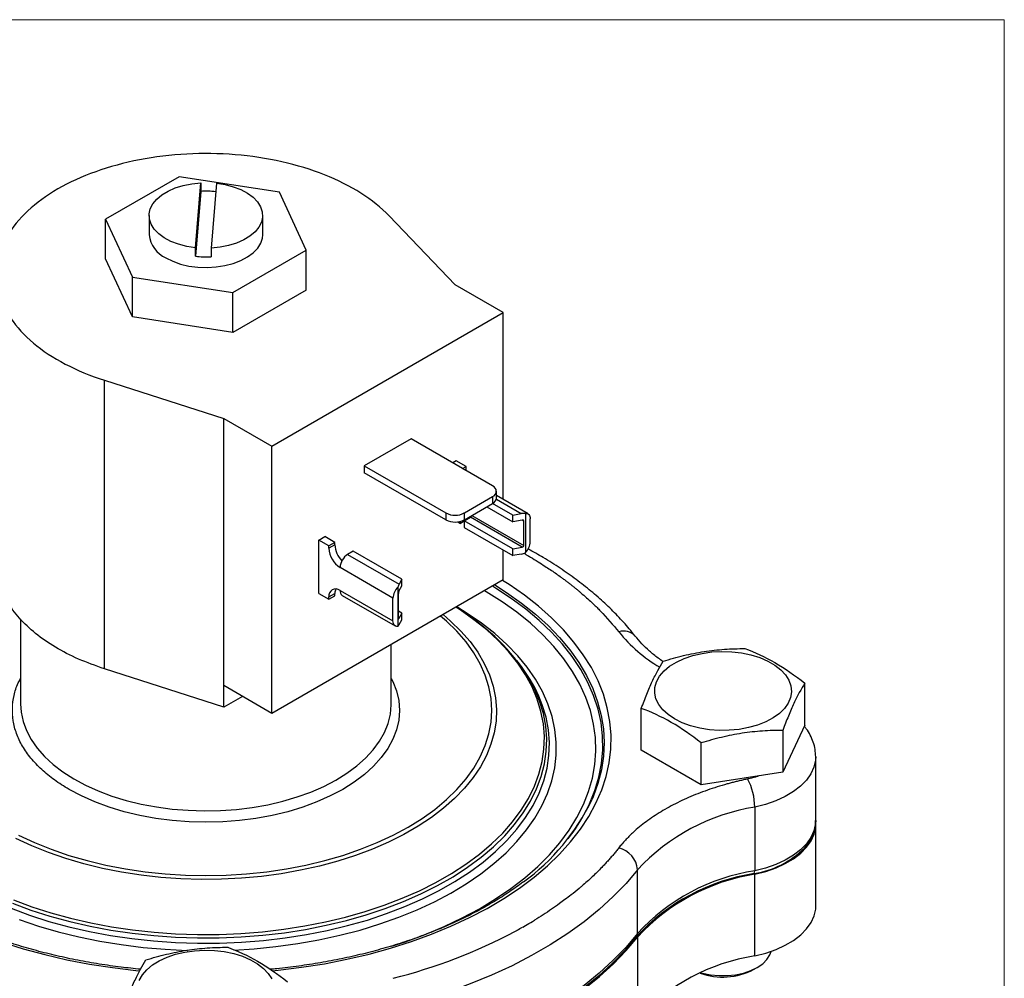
# Model space of a CAD drawing. Header units: inches. Extents: x 0 to 22, y 0 to 17.
# Tile 6 of 6: x 18.2 to 22, y 13.3 to 17. Entities that reach past the tile are written whole.
import ezdxf

# ---------------------------------------------------------------- set-up
doc = ezdxf.new("R2010")
doc.units = ezdxf.units.IN
doc.header["$LTSCALE"] = 2
doc.header["$MEASUREMENT"] = 0
doc.linetypes.add('SLD-Solid', pattern=[0])
doc.layers.add('SLD-DEFPOINTS', color=7, linetype='Continuous')

# ---------------------------------------------------------------- blocks, each defined once
blk = doc.blocks.new('Block2')
at = {"color": 7, "linetype": 'SLD-Solid', "lineweight": 18}
for p, q in [((22.0002, 17.0002), (0.0002, 17.0002)), ((22.0002, 0.0002), (22.0002, 17.0002))]:
    blk.add_line(p, q, dxfattribs=at)

msp = doc.modelspace()

# ---------------------------------------------------------------- linework, layer by layer
for p, q in [((18.8468, 16.4002), (18.5661, 16.2382)), ((19.2302, 16.3409), (18.8468, 16.4002)), ((18.9095, 16.1293), (18.9296, 16.3771)), ((18.9296, 16.3771), (18.9296, 16.3445)), ((18.9896, 16.3755), (18.9694, 16.1276)), ((18.9296, 16.3445), (18.9095, 16.0966)), ((19.3329, 16.1196), (19.2302, 16.3409)), ((18.5661, 16.2382), (18.6688, 16.0169)), ((18.5661, 16.0863), (18.5661, 16.2382)), ((18.7325, 16.2524), (18.7325, 16.1789)), ((19.1665, 16.1789), (19.1665, 16.2524)), ((19.902, 15.9874), (19.6494, 16.2508)), ((18.9095, 16.0966), (18.9095, 16.1293)), ((18.9694, 16.1276), (18.9694, 16.095)), ((19.0522, 15.9576), (19.3329, 16.1196)), ((19.3329, 15.9677), (19.3329, 16.1196)), ((18.6688, 15.865), (18.5661, 16.0863)), ((18.6688, 16.0169), (19.0522, 15.9576)), ((18.6688, 15.865), (18.6688, 16.0169)), ((19.3329, 15.9677), (19.0522, 15.8057)), ((19.0522, 15.8057), (19.0522, 15.9576)), ((20.0858, 15.8813), (19.902, 15.9874)), ((19.2019, 15.371), (20.0858, 15.8813)), ((20.0858, 15.1673), (20.0858, 15.8813)), ((19.0522, 15.8057), (18.6688, 15.865)), ((18.5619, 15.623), (19.0181, 15.4772)), ((18.5619, 14.5207), (18.5619, 15.623)), ((19.0181, 15.4772), (19.2019, 15.371)), ((19.0181, 14.4565), (19.0181, 15.4772)), ((19.7333, 15.3994), (19.5544, 15.2961)), ((20.0452, 15.2193), (19.7333, 15.3994)), ((19.2019, 14.3504), (19.2019, 15.371)), ((19.9062, 15.3154), (19.8925, 15.3075)), ((19.9444, 15.2934), (19.9062, 15.3154)), ((19.5544, 15.2961), (19.5544, 15.27)), ((19.5544, 15.2961), (19.8663, 15.1161)), ((19.9306, 15.2855), (19.9444, 15.2934)), ((19.9388, 15.2808), (19.9444, 15.284)), ((19.9444, 15.284), (19.9444, 15.2934)), ((19.9448, 15.2773), (19.9444, 15.284)), ((19.8663, 15.0899), (19.5544, 15.27)), ((19.937, 15.1161), (20.0452, 15.1785)), ((20.0452, 15.1785), (20.0452, 15.1524)), ((20.0593, 15.1687), (20.1547, 15.1136)), ((20.0598, 15.1728), (20.0598, 15.1989)), ((20.1806, 15.1126), (20.0598, 15.1823)), ((19.937, 15.0899), (20.0452, 15.1524)), ((20.0232, 15.1397), (20.1227, 15.0823)), ((20.1227, 15.1076), (20.0451, 15.1524)), ((19.8663, 15.1161), (19.8663, 15.0899)), ((19.9366, 15.086), (19.96, 15.0995)), ((19.937, 15.0899), (19.937, 15.1161)), ((19.9444, 15.0905), (19.9444, 15.0942)), ((20.1579, 14.9852), (19.96, 15.0995)), ((19.9652, 15.1062), (20.1643, 14.9913)), ((20.1227, 15.1076), (20.1547, 15.1136)), ((20.1227, 15.0823), (20.1227, 15.1076)), ((20.1579, 15.0889), (20.1227, 15.0823)), ((20.1643, 15.0852), (20.1579, 15.0889)), ((20.1707, 15.1143), (20.1707, 14.9646)), ((20.1891, 15.0064), (20.1891, 15.0938)), ((19.9116, 15.0821), (19.9218, 15.0762)), ((19.9366, 15.0848), (19.9218, 15.0762)), ((19.9218, 15.0762), (19.9218, 15.0839)), ((20.1227, 14.9786), (19.9366, 15.086)), ((19.9366, 15.086), (19.9366, 15.0607)), ((19.9366, 15.0607), (20.1227, 14.9533)), ((20.1643, 14.9913), (20.1643, 15.0852)), ((19.3815, 15.0126), (19.4042, 15.0256)), ((19.3815, 14.8084), (19.3815, 15.0126)), ((19.4197, 14.9905), (19.3815, 15.0126)), ((19.4424, 15.0036), (19.4042, 15.0256)), ((19.4424, 15.0036), (19.4197, 14.9905)), ((19.4424, 14.9942), (19.4197, 14.9811)), ((19.4197, 14.9811), (19.4197, 14.9905)), ((19.4424, 14.9942), (19.4424, 15.0036)), ((20.0858, 14.8606), (20.0858, 14.9746)), ((20.1227, 14.9786), (20.1579, 14.9852)), ((20.1227, 14.9533), (20.1227, 14.9786)), ((19.5124, 14.9701), (19.4911, 14.9578)), ((19.4911, 14.9578), (19.688, 14.8442)), ((19.6985, 14.8627), (19.5124, 14.9701)), ((20.1547, 14.9593), (20.1227, 14.9533)), ((19.6644, 14.7909), (19.4622, 14.9076)), ((20.0858, 14.8606), (19.2019, 14.3504)), ((19.6985, 14.8627), (19.688, 14.8442)), ((19.6985, 14.8373), (19.6985, 14.8627)), ((19.6828, 14.8327), (19.6828, 14.683)), ((19.687, 14.817), (19.6985, 14.8373)), ((19.3815, 14.8084), (19.4197, 14.7864)), ((19.4197, 14.7958), (19.4424, 14.8088)), ((19.4197, 14.7864), (19.4424, 14.7994)), ((19.4197, 14.7864), (19.4197, 14.7958)), ((19.4424, 14.7994), (19.4424, 14.8088)), ((19.4622, 14.8203), (19.6644, 14.7035)), ((19.4706, 14.8015), (19.6729, 14.6847)), ((19.6644, 14.7035), (19.6644, 14.7909)), ((19.6849, 14.7146), (19.6849, 14.8085)), ((18.241, 14.7108), (18.241, 14.3874)), ((19.6985, 14.7336), (19.6849, 14.7415)), ((19.687, 14.7133), (19.6849, 14.7146)), ((19.6985, 14.7336), (19.687, 14.7133)), ((19.6985, 14.7083), (19.6985, 14.7336)), ((19.688, 14.6899), (19.6985, 14.7083)), ((19.658, 14.3874), (19.658, 14.6136)), ((20.1473, 14.5402), (20.138, 14.5521)), ((19.0181, 14.3748), (18.5619, 14.5207)), ((19.2019, 14.3504), (19.0181, 14.4565)), ((19.0181, 14.3748), (19.0181, 14.4565)), ((21.2378, 14.3061), (21.2378, 14.4661)), ((19.0888, 14.4157), (19.0181, 14.3748)), ((18.241, 14.3895), (18.241, 14.3874)), ((19.658, 14.3842), (19.658, 14.3874)), ((20.6132, 14.2095), (20.6132, 14.3695)), ((21.2378, 14.3061), (21.1541, 14.1258)), ((21.1541, 14.2858), (21.1541, 14.1258)), ((20.8418, 14.0775), (20.8418, 14.2375)), ((20.8418, 14.0775), (20.6132, 14.2095)), ((21.2795, 13.9414), (21.2795, 14.1847)), ((21.1541, 14.1258), (20.8418, 14.0775)), ((21.0466, 13.9927), (21.0466, 13.7493)), ((21.2802, 13.6164), (21.2802, 13.9283)), ((20.599, 13.51), (20.599, 13.7533)), ((21.0472, 13.4243), (21.0472, 13.7363)), ((20.1972, 13.5559), (20.2057, 13.5611)), ((20.1305, 13.518), (20.1395, 13.5229)), ((20.1599, 13.5342), (20.1707, 13.5403)), ((20.5994, 13.1849), (20.5994, 13.4968)), ((21.0422, 13.3719), (21.0564, 13.38))]:
    msp.add_line(p, q)
at = {"flags": 128}
for points in [[(18.9095, 16.1293), (18.8762, 16.1345), (18.8447, 16.1427), (18.816, 16.1536), (18.7905, 16.1671), (18.7691, 16.1827), (18.7523, 16.2001), (18.7404, 16.2188), (18.7339, 16.2384), (18.7327, 16.2583), (18.7371, 16.278), (18.7468, 16.2971), (18.7617, 16.3151), (18.7812, 16.3315), (18.8051, 16.3459), (18.8326, 16.3579), (18.863, 16.3673), (18.8956, 16.3737), (18.9296, 16.3771)], [(18.9896, 16.3755), (19.0228, 16.3703), (19.0543, 16.3621), (19.0831, 16.3511), (19.1085, 16.3377), (19.1299, 16.322), (19.1467, 16.3047), (19.1586, 16.286), (19.1651, 16.2664), (19.1663, 16.2465), (19.1619, 16.2268), (19.1522, 16.2076), (19.1374, 16.1897), (19.1178, 16.1733), (19.0939, 16.1589), (19.0665, 16.1469), (19.036, 16.1375), (19.0034, 16.131), (18.9694, 16.1276)], [(18.7961, 16.0903), (18.8227, 16.0773), (18.8526, 16.0668), (18.8849, 16.0593), (18.919, 16.0549), (18.9539, 16.0536), (18.9886, 16.0557), (19.0224, 16.0609), (19.0542, 16.0692), (19.0833, 16.0803), (19.109, 16.094), (19.1305, 16.1098), (19.1474, 16.1275), (19.1591, 16.1465), (19.1654, 16.1663), (19.1665, 16.1789)], [(20.1707, 15.1143), (20.1746, 15.1144), (20.1782, 15.1137), (20.1813, 15.1121), (20.184, 15.1097), (20.1862, 15.1067), (20.1878, 15.1029), (20.1887, 15.0986), (20.1891, 15.0938)], [(19.2026, 13.3676), (19.2253, 13.3698), (19.3144, 13.3807), (19.4022, 13.3946), (19.4885, 13.4114), (19.5728, 13.4312), (19.6551, 13.4537), (19.7349, 13.4791), (19.8119, 13.507), (19.886, 13.5376), (19.9569, 13.5706), (20.0243, 13.6059), (20.0879, 13.6435), (20.1476, 13.6832), (20.2032, 13.7248), (20.2544, 13.7683), (20.3012, 13.8134), (20.3432, 13.86), (20.3805, 13.908), (20.4128, 13.9571), (20.44, 14.0073), (20.4621, 14.0583), (20.4789, 14.1099), (20.4905, 14.162), (20.4967, 14.2145), (20.4976, 14.267), (20.4931, 14.3195), (20.4833, 14.3718), (20.4682, 14.4236), (20.4478, 14.4749), (20.4223, 14.5253), (20.3916, 14.5748), (20.356, 14.6232), (20.3155, 14.6702), (20.2703, 14.7159), (20.2206, 14.7599), (20.1664, 14.8021), (20.108, 14.8425), (20.0825, 14.8587)], [(20.4014, 13.9765), (20.4152, 14.0046), (20.4359, 14.0555), (20.4513, 14.1069), (20.4613, 14.1588), (20.466, 14.2109), (20.4653, 14.2631), (20.4592, 14.3152), (20.4478, 14.367), (20.431, 14.4183), (20.409, 14.4689), (20.3817, 14.5187), (20.3494, 14.5674), (20.3121, 14.615), (20.27, 14.6612), (20.2232, 14.7058), (20.1718, 14.7488), (20.1161, 14.7899), (20.0563, 14.829), (20.044, 14.8365)], [(20.0529, 14.8416), (20.0986, 14.8125), (20.1558, 14.7721), (20.2087, 14.7299), (20.2571, 14.6859), (20.301, 14.6403), (20.3401, 14.5933), (20.3743, 14.545), (20.4034, 14.4957), (20.4275, 14.4454), (20.4463, 14.3944), (20.4599, 14.3429), (20.4682, 14.291), (20.471, 14.2388), (20.4686, 14.1867), (20.4608, 14.1348), (20.4476, 14.0832), (20.4292, 14.0322), (20.4239, 14.0199)], [(19.6583, 13.4609), (19.7118, 13.4784), (19.7872, 13.5062), (19.8597, 13.5365), (19.9289, 13.5693), (19.9946, 13.6044), (20.0564, 13.6417), (20.1143, 13.6811), (20.168, 13.7225), (20.2173, 13.7656), (20.262, 13.8104), (20.302, 13.8566), (20.3371, 13.9041), (20.3672, 13.9528), (20.3922, 14.0024), (20.412, 14.0528), (20.4265, 14.1037), (20.4356, 14.1551), (20.4394, 14.2068), (20.4379, 14.2584), (20.4309, 14.3099), (20.4187, 14.3611), (20.4011, 14.4118), (20.3783, 14.4617), (20.3503, 14.5108), (20.3173, 14.5588), (20.2793, 14.6056), (20.2366, 14.651), (20.1892, 14.6948), (20.1373, 14.7369), (20.0811, 14.7772), (20.0209, 14.8154), (20.0143, 14.8193)], [(18.2145, 13.6382), (18.2845, 13.6122), (18.3572, 13.5888), (18.4324, 13.5682), (18.5098, 13.5504), (18.5889, 13.5356), (18.6695, 13.5237), (18.7513, 13.5148), (18.8339, 13.5089), (18.917, 13.5062), (19.0003, 13.5065), (19.0833, 13.51), (19.1658, 13.5165), (19.2473, 13.526), (19.3277, 13.5386), (19.4064, 13.5541), (19.4833, 13.5725), (19.558, 13.5937), (19.6301, 13.6177), (19.6995, 13.6443), (19.7657, 13.6734), (19.8285, 13.7049), (19.8877, 13.7387), (19.9431, 13.7746), (19.9943, 13.8124), (20.0411, 13.8521), (20.0835, 13.8935), (20.1212, 13.9363), (20.154, 13.9805), (20.1818, 14.0258), (20.2045, 14.072), (20.222, 14.119), (20.2343, 14.1665), (20.2412, 14.2144), (20.2428, 14.2624), (20.239, 14.3104), (20.2299, 14.3582), (20.2155, 14.4055), (20.1958, 14.4522), (20.171, 14.4981), (20.1412, 14.5429), (20.1063, 14.5866), (20.0667, 14.6288), (20.0225, 14.6695), (19.9738, 14.7085), (19.9209, 14.7456), (19.9047, 14.7561)], [(19.0561, 13.4468), (19.1334, 13.4516), (19.2173, 13.4599), (19.3002, 13.4713), (19.3816, 13.4857), (19.4613, 13.503), (19.539, 13.5232), (19.6142, 13.5463), (19.6868, 13.572), (19.7564, 13.6003), (19.8227, 13.6312), (19.8855, 13.6644), (19.9445, 13.6999), (19.9994, 13.7374), (20.0502, 13.7769), (20.0965, 13.8182), (20.1381, 13.8611), (20.1749, 13.9054), (20.2068, 13.951), (20.2336, 13.9976), (20.2553, 14.0452), (20.2716, 14.0935), (20.2826, 14.1422), (20.2882, 14.1913), (20.2884, 14.2404), (20.2831, 14.2895), (20.2725, 14.3383), (20.2566, 14.3866), (20.2353, 14.4342), (20.2089, 14.4809), (20.1773, 14.5266), (20.1408, 14.571), (20.0995, 14.614), (20.0535, 14.6554), (20.0031, 14.695), (19.9484, 14.7327), (19.9078, 14.7578)], [(19.8559, 14.7279), (19.8847, 14.7032), (19.9241, 14.6648), (19.9588, 14.625), (19.9885, 14.5838), (20.0133, 14.5416), (20.0329, 14.4984), (20.0472, 14.4546), (20.0562, 14.4103), (20.0599, 14.3658), (20.0582, 14.3212), (20.0512, 14.2768), (20.0388, 14.2328), (20.0212, 14.1894), (19.9983, 14.1468), (19.9704, 14.1052), (19.9376, 14.0648), (19.8999, 14.0259), (19.8577, 13.9886), (19.8111, 13.953), (19.7603, 13.9194), (19.7056, 13.8879), (19.6472, 13.8587), (19.5855, 13.8319), (19.5207, 13.8077), (19.4531, 13.7861), (19.383, 13.7673), (19.3109, 13.7513), (19.2371, 13.7383), (19.1618, 13.7282), (19.0855, 13.7212), (19.0086, 13.7173), (18.9313, 13.7165), (18.8542, 13.7188), (18.7775, 13.7241), (18.7017, 13.7326), (18.627, 13.744), (18.5539, 13.7585), (18.4828, 13.7758), (18.4138, 13.7959), (18.3475, 13.8188), (18.2841, 13.8442), (18.2239, 13.8722)], [(18.2339, 13.8854), (18.2947, 13.8571), (18.3587, 13.8314), (18.4258, 13.8084), (18.4956, 13.7883), (18.5676, 13.7711), (18.6417, 13.7568), (18.7172, 13.7457), (18.794, 13.7377), (18.8716, 13.7329), (18.9495, 13.7313), (19.0275, 13.7329), (19.105, 13.7377), (19.1818, 13.7457), (19.2574, 13.7568), (19.3314, 13.7711), (19.4034, 13.7883), (19.4732, 13.8084), (19.5403, 13.8314), (19.6043, 13.8571), (19.6651, 13.8854), (19.7222, 13.916), (19.7753, 13.949), (19.8243, 13.9841), (19.8687, 14.0211), (19.9085, 14.0598), (19.9435, 14.1), (19.9733, 14.1416), (19.9979, 14.1844), (20.0172, 14.228), (20.0311, 14.2723), (20.0394, 14.3171), (20.0422, 14.3621), (20.0394, 14.4071), (20.0311, 14.4519), (20.0172, 14.4962), (19.9979, 14.5398), (19.9733, 14.5825), (19.9435, 14.6241), (19.9085, 14.6644), (19.8687, 14.7031), (19.8464, 14.7224)], [(19.6828, 14.683), (19.6789, 14.6829), (19.6753, 14.6836), (19.6721, 14.6852), (19.6694, 14.6876), (19.6673, 14.6906), (19.6657, 14.6944), (19.6647, 14.6987), (19.6644, 14.7035)], [(20.7406, 14.3294), (20.7157, 14.3461), (20.6952, 14.3647), (20.6796, 14.3848), (20.6693, 14.4061), (20.6644, 14.4279), (20.6651, 14.45), (20.6714, 14.4717), (20.683, 14.4927), (20.6999, 14.5125), (20.7215, 14.5306), (20.7475, 14.5468), (20.7773, 14.5606), (20.8102, 14.5717), (20.8456, 14.5799), (20.8827, 14.5851), (20.9207, 14.5871), (20.9589, 14.5859), (20.9963, 14.5815), (21.0322, 14.574), (21.0658, 14.5636), (21.0964, 14.5504), (21.1234, 14.5349), (21.1462, 14.5172), (21.1643, 14.4978), (21.1773, 14.477), (21.1849, 14.4554), (21.187, 14.4334), (21.1835, 14.4115), (21.1745, 14.3901), (21.1602, 14.3696), (21.1409, 14.3506), (21.1171, 14.3334), (21.0891, 14.3184), (21.0576, 14.3059), (21.0234, 14.2962), (20.987, 14.2895), (20.9494, 14.2859), (20.9112, 14.2855), (20.8733, 14.2883), (20.8366, 14.2942), (20.8017, 14.3032), (20.7695, 14.315), (20.7406, 14.3294)], [(19.658, 14.4844), (19.6638, 14.4726), (19.6778, 14.4362), (19.6862, 14.3993), (19.689, 14.3621), (19.6862, 14.3249), (19.6778, 14.288), (19.6638, 14.2516), (19.6444, 14.2161), (19.6197, 14.1817), (19.5899, 14.1486), (19.5553, 14.1172), (19.516, 14.0877), (19.4724, 14.0602), (19.4248, 14.0351), (19.3737, 14.0124), (19.3193, 13.9924), (19.262, 13.9752), (19.2024, 13.9609), (19.1409, 13.9497), (19.0779, 13.9417), (19.014, 13.9368), (18.9495, 13.9352), (18.8851, 13.9368), (18.8211, 13.9417), (18.7581, 13.9497), (18.6966, 13.9609), (18.637, 13.9752), (18.5798, 13.9924), (18.5253, 14.0124), (18.4742, 14.0351), (18.4266, 14.0602)], [(18.21, 13.6256), (18.2805, 13.5995), (18.3537, 13.576), (18.4293, 13.5553), (18.5072, 13.5374), (18.5868, 13.5224), (18.668, 13.5105), (18.7503, 13.5016), (18.8334, 13.4957), (18.9171, 13.4929), (19.0008, 13.4933), (19.0844, 13.4967), (19.1674, 13.5033), (19.2495, 13.5129), (19.3303, 13.5256), (19.4096, 13.5412), (19.4869, 13.5597), (19.5621, 13.5811), (19.6347, 13.6052), (19.7045, 13.6319), (19.7711, 13.6612), (19.8344, 13.6929), (19.894, 13.7269), (19.9497, 13.763), (20.0012, 13.8011), (20.0484, 13.841), (20.0911, 13.8826), (20.129, 13.9258), (20.1621, 13.9702), (20.1901, 14.0157), (20.2131, 14.0623), (20.2307, 14.1095), (20.2431, 14.1573), (20.2502, 14.2055), (20.2518, 14.2539), (20.2481, 14.3022), (20.239, 14.3502), (20.2246, 14.3979), (20.2049, 14.4449), (20.1994, 14.456)], [(18.205, 13.6061), (18.276, 13.5798), (18.3497, 13.5562), (18.426, 13.5353), (18.5044, 13.5174), (18.5846, 13.5023), (18.6663, 13.4903), (18.7492, 13.4813), (18.8329, 13.4754), (18.9172, 13.4727), (19.0015, 13.473), (19.0856, 13.4765), (19.1692, 13.4831), (19.2519, 13.4928), (19.3333, 13.5056), (19.4131, 13.5213), (19.491, 13.5399), (19.5667, 13.5614), (19.6398, 13.5857), (19.7101, 13.6126), (19.7772, 13.6421), (19.841, 13.674), (19.901, 13.7082), (19.9571, 13.7446), (20.0091, 13.7829), (20.0566, 13.8231), (20.0996, 13.865), (20.1379, 13.9084), (20.1712, 13.9531), (20.1995, 13.999), (20.2227, 14.0458), (20.2406, 14.0934), (20.2531, 14.1416), (20.2603, 14.1901), (20.262, 14.2388), (20.2584, 14.2874), (20.2493, 14.3358), (20.2349, 14.3838), (20.2219, 14.4164)], [(18.241, 14.3874), (18.2433, 14.3549), (18.2508, 14.3195), (18.2637, 14.2846), (18.2819, 14.2505), (18.3051, 14.2175), (18.3331, 14.1857), (18.3659, 14.1555), (18.4031, 14.127), (18.4445, 14.1005), (18.4897, 14.0762), (18.5384, 14.0543), (18.5902, 14.0349), (18.6448, 14.0182), (18.7016, 14.0042), (18.7604, 13.9932), (18.8206, 13.9852), (18.8818, 13.9803), (18.9435, 13.9784), (19.0052, 13.9797), (19.0665, 13.984), (19.1269, 13.9914), (19.186, 14.0019), (19.2433, 14.0152), (19.2983, 14.0314), (19.3507, 14.0503), (19.4, 14.0717), (19.446, 14.0956), (19.4881, 14.1217), (19.5261, 14.1498), (19.5598, 14.1797), (19.5888, 14.2111), (19.613, 14.244), (19.6321, 14.2779), (19.6461, 14.3126), (19.6547, 14.3479), (19.658, 14.3835), (19.658, 14.3842)], [(21.2795, 14.1846), (21.2788, 14.1715), (21.2729, 14.1455), (21.2614, 14.1201), (21.2442, 14.0958), (21.2219, 14.0729), (21.1946, 14.0519), (21.1629, 14.0331), (21.1272, 14.0168), (21.0883, 14.0032), (21.0466, 13.9927)], [(21.2795, 13.9414), (21.2788, 13.9282), (21.2729, 13.9022), (21.2614, 13.8768), (21.2442, 13.8524), (21.2219, 13.8296), (21.1946, 13.8086), (21.1629, 13.7897), (21.1272, 13.7734), (21.0883, 13.7599), (21.0466, 13.7493)], [(21.0472, 13.7363), (21.0889, 13.7468), (21.1279, 13.7603), (21.1635, 13.7767), (21.1953, 13.7955), (21.2226, 13.8165), (21.245, 13.8394), (21.2621, 13.8637), (21.2737, 13.8891), (21.2795, 13.9152), (21.28, 13.9361)], [(20.599, 13.7533), (20.5551, 13.7013), (20.5063, 13.6507), (20.4527, 13.6018), (20.3945, 13.5547), (20.3319, 13.5095), (20.265, 13.4664), (20.1941, 13.4255), (20.1194, 13.3869), (20.0412, 13.3507), (19.9595, 13.3171), (19.8748, 13.2862), (19.7873, 13.258), (19.6971, 13.2327)], [(21.0472, 13.4243), (21.0889, 13.4349), (21.1279, 13.4484), (21.1635, 13.4647), (21.1953, 13.4836), (21.2226, 13.5046), (21.245, 13.5275), (21.2621, 13.5518), (21.2737, 13.5772), (21.2795, 13.6033), (21.2802, 13.6164)], [(18.236, 13.5632), (18.3094, 13.5383), (18.3855, 13.5162), (18.4639, 13.4969), (18.5442, 13.4806), (18.6261, 13.4672), (18.7094, 13.4568), (18.7936, 13.4496), (18.8785, 13.4454), (18.8794, 13.4454)], [(20.599, 13.51), (20.5551, 13.4579), (20.5063, 13.4074), (20.4527, 13.3585), (20.3945, 13.3114), (20.3319, 13.2662), (20.265, 13.2231), (20.1941, 13.1821), (20.1194, 13.1435), (20.0412, 13.1074), (19.9595, 13.0738), (19.8748, 13.0429), (19.7873, 13.0147), (19.6971, 12.9894)], [(18.1713, 13.4767), (18.2513, 13.4516), (18.3337, 13.4293), (18.4183, 13.4098), (18.5047, 13.3932), (18.5926, 13.3796), (18.6818, 13.369), (18.697, 13.3675)], [(20.5949, 13.498), (20.5511, 13.4461), (20.5024, 13.3956), (20.449, 13.3469), (20.3909, 13.2999), (20.3285, 13.2548), (20.2618, 13.2118), (20.1911, 13.1709), (20.1166, 13.1324), (20.0385, 13.0964), (19.9571, 13.0629), (19.8725, 13.032), (19.7852, 13.0039), (19.6953, 12.9786)], [(19.6973, 12.976), (19.7875, 13.0014), (19.8751, 13.0296), (19.9598, 13.0605), (20.0415, 13.0941), (20.1198, 13.1303), (20.1945, 13.1689), (20.2654, 13.2098), (20.3323, 13.2529), (20.3949, 13.2981), (20.4531, 13.3453), (20.5067, 13.3942), (20.5555, 13.4448), (20.5994, 13.4968)], [(18.695, 13.3308), (18.7067, 13.3518), (18.7235, 13.3715), (18.7451, 13.3897), (18.7711, 13.4058), (18.8009, 13.4196), (18.8339, 13.4308), (18.8693, 13.439), (18.9064, 13.4442), (18.9444, 13.4462), (18.9825, 13.445), (19.0199, 13.4406), (19.0558, 13.4331), (19.0894, 13.4227), (19.1201, 13.4095), (19.1471, 13.3939), (19.1698, 13.3762), (19.1879, 13.3568), (19.2009, 13.3361)], [(20.8424, 13.3601), (20.8473, 13.3587), (20.8776, 13.3524), (20.9094, 13.3491), (20.9416, 13.3491), (20.9734, 13.3524), (21.0037, 13.3587), (21.0316, 13.368), (21.0563, 13.38), (21.0771, 13.3943), (21.0932, 13.4104), (21.1042, 13.4279), (21.1089, 13.4413)]]:
    msp.add_lwpolyline(points, dxfattribs=at)
for centre, radius, start, end in [((18.9495, 15.9711), 0.3739, 84.2559, 93.0473), ((18.8423, 16.1906), 0.1104, 186.0625, 245.2576), ((18.9495, 16.4681), 0.3737, 263.8457, 273.0489), ((20.0374, 15.1989), 0.0218, 290.7834, 69.2166), ((20.0348, 15.1753), 0.0251, 294.3747, 354.3052), ((19.9016, 15.1843), 0.0769, 242.6097, 297.3903), ((19.9016, 15.1582), 0.0769, 242.6097, 297.3903), ((19.9548, 15.1074), 0.00942, 302.9906, 348.9726), ((19.5118, 14.9853), 0.0922, 182.6055, 237.3945), ((19.5352, 14.9986), 0.0929, 182.6976, 224.6306), ((20.1252, 15.0096), 0.064, 315.3485, 357.1304), ((19.5251, 14.9048), 0.063, 122.6055, 177.3945), ((19.4456, 14.7999), 0.0262, 50.7967, 189.214), ((19.4811, 14.8101), 0.0388, 156.0047, 181.962), ((19.7283, 14.7877), 0.064, 135.3485, 177.1304), ((19.4822, 14.818), 0.0202, 173.7012, 234.9867), ((19.5332, 14.0893), 0.7604, 28.8333, 55.0197), ((20.5466, 14.6074), 0.0577, 42.1215, 109.5231), ((20.991, 15.04), 0.5983, 219.1959, 239.057), ((19.6854, 14.1774), 0.5873, 24.0177, 38.1442), ((20.8152, 13.9915), 0.2314, 0.2868, 27.9672), ((19.6726, 14.381), 0.8336, 306.0093, 334.3317), ((19.782, 14.3033), 0.7002, 321.9806, 332.1827), ((21.1675, 13.2284), 0.7737, 98.9863, 137.2848), ((20.5049, 13.7448), 0.0945, 5.1821, 76.435), ((20.9888, 14.0859), 0.3517, 279.2077, 314.7873), ((21.1613, 12.98), 0.7675, 98.7126, 137.5584), ((21.1622, 12.9949), 0.7632, 98.7126, 137.5584), ((21.168, 12.972), 0.7738, 98.9767, 137.2895), ((21.0173, 13.7481), 0.0293, 341.2992, 2.4428), ((19.3676, 14.9397), 1.6134, 299.8503, 300.9432), ((19.1426, 15.3902), 2.1169, 284.2743, 297.8179), ((19.3337, 14.9991), 1.6818, 298.6265, 299.4205), ((20.5802, 13.5096), 0.0187, 321.6023, 1.0996), ((21.168, 12.6601), 0.7738, 98.9767, 137.2895), ((20.9246, 13.6008), 0.2574, 250.4099, 297.179)]:
    msp.add_arc(centre, radius, start, end)
for centre, major_axis, ratio, start_param, end_param in [((20.1547, 15.0802), (0.0419, 0.0174), 0.710668, 0.909615, 1.283905), ((20.1579, 15.084), (0.00613, 0.00255), 0.710668, 5.996294, 7.56709), ((20.1579, 14.9901), (0.00613, 0.00255), 0.710668, 4.425498, 5.996294), ((20.1547, 14.9928), (0.0419, 0.0174), 0.710668, 4.425498, 4.799787), ((19.688, 14.8107), (0.0092, 0.0418), 0.260745, 0.703118, 1.077407), ((19.687, 14.8122), (0.00135, 0.00612), 0.260745, 0.703118, 2.273914), ((19.687, 14.7182), (0.00135, 0.00612), 0.260745, 2.273914, 3.844711), ((19.688, 14.7233), (0.0092, 0.0418), 0.260745, 3.470421, 3.844711)]:
    msp.add_ellipse(centre, major_axis=major_axis, ratio=ratio, start_param=start_param, end_param=end_param)
for points, knots in [([(19.6494, 16.2508), (19.6193, 16.282), (19.5835, 16.3109), (19.5419, 16.3374), (19.5002, 16.3639), (19.4539, 16.3873), (19.4028, 16.4075), (19.3518, 16.4278), (19.2974, 16.4444), (19.2396, 16.4574), (19.1819, 16.4704), (19.1224, 16.4794), (19.061, 16.4843), (18.9997, 16.4893), (18.9381, 16.4902), (18.8764, 16.4869), (18.8148, 16.4837), (18.7545, 16.4763), (18.6957, 16.465), (18.637, 16.4537), (18.5813, 16.4386), (18.5286, 16.4197), (18.4759, 16.4009), (18.4276, 16.3789), (18.3838, 16.3536)], [0, 0, 0, 0, 0.125, 0.125, 0.125, 0.25, 0.25, 0.25, 0.375, 0.375, 0.375, 0.5, 0.5, 0.5, 0.625, 0.625, 0.625, 0.75, 0.75, 0.75, 0.875, 0.875, 0.875, 1, 1, 1, 1]), ([(18.3838, 16.3536), (18.34, 16.3283), (18.3018, 16.3004), (18.2692, 16.27), (18.2366, 16.2396), (18.2105, 16.2075), (18.1908, 16.1735), (18.1712, 16.1396), (18.1585, 16.1048), (18.1529, 16.0692), (18.1472, 16.0336), (18.1487, 15.9981), (18.1573, 15.9627), (18.1659, 15.9273), (18.1815, 15.8929), (18.204, 15.8595), (18.2264, 15.8262), (18.2552, 15.7948), (18.2903, 15.7653), (18.3254, 15.7359), (18.3659, 15.7091), (18.4118, 15.6851), (18.4577, 15.661), (18.5077, 15.6403), (18.5619, 15.623)], [0, 0, 0, 0, 0.125, 0.125, 0.125, 0.25, 0.25, 0.25, 0.375, 0.375, 0.375, 0.5, 0.5, 0.5, 0.625, 0.625, 0.625, 0.75, 0.75, 0.75, 0.875, 0.875, 0.875, 1, 1, 1, 1]), ([(20.5894, 14.6461), (20.5821, 14.6552), (20.5612, 14.6813), (20.5233, 14.7233), (20.4745, 14.7714), (20.4215, 14.8178), (20.3645, 14.8624), (20.3037, 14.9052), (20.2426, 14.9441), (20.2003, 14.9677), (20.1809, 14.9786)], [0, 0, 0, 0, 0.072373, 0.206958, 0.341838, 0.477089, 0.61261, 0.748308, 0.884108, 1, 1, 1, 1]), ([(20.1638, 14.9623), (20.1673, 14.9604), (20.1714, 14.9581), (20.1801, 14.953), (20.195, 14.9443), (20.2182, 14.9302), (20.2432, 14.9143), (20.2648, 14.9), (20.2842, 14.8867), (20.3003, 14.8753), (20.3138, 14.8654), (20.3244, 14.8575), (20.3348, 14.8496), (20.3452, 14.8415), (20.3553, 14.8335), (20.3654, 14.8253), (20.3724, 14.8195), (20.3799, 14.8132), (20.3913, 14.8035), (20.4089, 14.788), (20.4276, 14.7707), (20.4437, 14.7552), (20.4787, 14.7201), (20.5049, 14.6887), (20.5273, 14.6619)], [0, 0, 0, 0, 0.022871, 0.026791, 0.058242, 0.122694, 0.184479, 0.232964, 0.277511, 0.325792, 0.352889, 0.379986, 0.407083, 0.434179, 0.461276, 0.488373, 0.515469, 0.519433, 0.550514, 0.610378, 0.670264, 0.716469, 0.757757, 1, 1, 1, 1]), ([(18.5619, 14.5207), (18.5282, 14.5326), (18.4608, 14.5564), (18.3726, 14.6025), (18.2964, 14.655), (18.2347, 14.7136), (18.1883, 14.7767), (18.16, 14.8431), (18.148, 14.893), (18.1503, 14.9202), (18.1507, 14.9246)], [0, 0, 0, 0, 0.138963, 0.278136, 0.41699, 0.556053, 0.695181, 0.83401, 0.973135, 1, 1, 1, 1]), ([(19.966, 14.715), (19.9619, 14.7181), (19.943, 14.7325), (19.9218, 14.7458), (19.9052, 14.7563)], [0, 0, 0, 0, 0.210945, 1, 1, 1, 1]), ([(20.6966, 14.5484), (20.6901, 14.5528), (20.6711, 14.5657), (20.6439, 14.5884), (20.614, 14.6166), (20.5978, 14.6361), (20.5894, 14.6461)], [0, 0, 0, 0, 0.14522, 0.424321, 0.703526, 1, 1, 1, 1]), ([(20.6969, 14.5498), (20.7229, 14.5578), (20.7489, 14.5651), (20.801, 14.5776), (20.853, 14.588), (20.9051, 14.5937), (20.9571, 14.5973), (20.9832, 14.5981), (21.0092, 14.5981)], [0, 0, 0, 0, 0.25, 0.25, 0.5, 0.75, 0.75, 1, 1, 1, 1]), ([(21.0092, 14.5981), (21.047, 14.5842), (21.085, 14.5672), (21.162, 14.5228), (21.2, 14.4959), (21.2378, 14.4661)], [0, 0, 0, 0, 0.5, 0.5, 1, 1, 1, 1]), ([(20.6132, 14.3695), (20.6202, 14.3885), (20.6272, 14.4068), (20.6411, 14.4413), (20.6551, 14.4737), (20.669, 14.5014), (20.683, 14.527), (20.6899, 14.5388), (20.6969, 14.5498)], [0, 0, 0, 0, 0.25, 0.25, 0.5, 0.75, 0.75, 1, 1, 1, 1]), ([(18.4266, 14.0602), (18.4075, 14.072), (18.3692, 14.0956), (18.3207, 14.1358), (18.2795, 14.179), (18.2473, 14.2253), (18.2244, 14.2733), (18.2117, 14.3221), (18.2084, 14.3711), (18.2155, 14.4193), (18.2264, 14.4567), (18.2381, 14.4771), (18.241, 14.4823)], [0, 0, 0, 0, 0.105882, 0.21179, 0.320532, 0.429325, 0.538066, 0.64686, 0.752729, 0.85865, 0.96452, 1, 1, 1, 1]), ([(21.2378, 14.4661), (21.2308, 14.4551), (21.2239, 14.4433), (21.2099, 14.4177), (21.196, 14.39), (21.182, 14.3576), (21.1681, 14.3231), (21.1611, 14.3049), (21.1541, 14.2858)], [0, 0, 0, 0, 0.25, 0.25, 0.5, 0.75, 0.75, 1, 1, 1, 1]), ([(20.8418, 14.2375), (20.804, 14.2673), (20.766, 14.2942), (20.6891, 14.3386), (20.651, 14.3556), (20.6132, 14.3695)], [0, 0, 0, 0, 0.5, 0.5, 1, 1, 1, 1]), ([(21.2795, 14.1846), (21.279, 14.194), (21.2782, 14.213), (21.2709, 14.2408), (21.2594, 14.2673), (21.2474, 14.2877), (21.2383, 14.2983), (21.2356, 14.3014)], [0, 0, 0, 0, 0.223795, 0.449253, 0.675907, 0.907044, 1, 1, 1, 1]), ([(21.1541, 14.2858), (21.1281, 14.2858), (21.1021, 14.285), (21.05, 14.2814), (20.998, 14.2757), (20.9459, 14.2653), (20.8939, 14.2528), (20.8679, 14.2456), (20.8418, 14.2375)], [0, 0, 0, 0, 0.25, 0.25, 0.5, 0.75, 0.75, 1, 1, 1, 1]), ([(21.0628, 14.1117), (21.0609, 14.111), (21.0583, 14.1102), (21.0537, 14.1087), (21.0476, 14.1069), (21.0359, 14.1037), (21.026, 14.1015), (21.0196, 14.1)], [0, 0, 0, 0, 0.141709, 0.185354, 0.329996, 0.569637, 1, 1, 1, 1]), ([(21.0196, 14.1), (21.0142, 14.0989), (21.0036, 14.0966), (20.9877, 14.093), (20.972, 14.0891), (20.9564, 14.0851), (20.9332, 14.0789), (20.9028, 14.0699), (20.8656, 14.0575), (20.8292, 14.044), (20.782, 14.0245), (20.7374, 14.003), (20.6958, 13.9796), (20.6564, 13.9551), (20.6203, 13.929), (20.5917, 13.9047), (20.5766, 13.8908), (20.5645, 13.879), (20.5521, 13.8661), (20.539, 13.8515), (20.531, 13.8416), (20.527, 13.8366)], [0, 0, 0, 0, 0.02475, 0.049501, 0.074251, 0.099002, 0.123752, 0.185639, 0.247524, 0.310711, 0.373752, 0.499999, 0.563185, 0.626226, 0.752474, 0.814417, 0.847399, 0.876221, 0.917481, 0.95874, 1, 1, 1, 1]), ([(21.2356, 13.8359), (21.2381, 13.8385), (21.2478, 13.8487), (21.2602, 13.8681), (21.272, 13.8937), (21.2786, 13.9184), (21.279, 13.9343), (21.2791, 13.9414)], [0, 0, 0, 0, 0.087191, 0.333923, 0.576141, 0.812739, 1, 1, 1, 1]), ([(20.527, 13.8366), (20.5237, 13.8324), (20.517, 13.824), (20.5066, 13.8115), (20.4959, 13.799), (20.4849, 13.7866), (20.4736, 13.7743), (20.4543, 13.754), (20.4259, 13.726), (20.3962, 13.6994), (20.3691, 13.6764), (20.3476, 13.6591), (20.3226, 13.6399), (20.2978, 13.6217), (20.2703, 13.6024), (20.2386, 13.5814), (20.2167, 13.5679), (20.2057, 13.5611)], [0, 0, 0, 0, 0.041665, 0.083329, 0.124994, 0.166658, 0.208323, 0.249987, 0.374993, 0.499997, 0.534248, 0.625092, 0.691881, 0.749981, 0.833321, 0.916661, 1, 1, 1, 1]), ([(18.6996, 13.3732), (18.6748, 13.3758), (18.6218, 13.3812), (18.542, 13.3927), (18.4601, 13.4071), (18.3799, 13.4242), (18.3015, 13.4439), (18.2252, 13.466), (18.1512, 13.4905), (18.0797, 13.5174), (18.0111, 13.5464), (17.9455, 13.5776), (17.8831, 13.6109), (17.824, 13.646), (17.7688, 13.683), (17.7283, 13.7125), (17.7076, 13.7302), (17.7026, 13.7344)], [0, 0, 0, 0, 0.0623821, 0.1329067, 0.2034191, 0.273917, 0.3443979, 0.4148595, 0.4852998, 0.5557172, 0.6261107, 0.6964803, 0.766827, 0.8371541, 0.9074668, 0.9777741, 1, 1, 1, 1]), ([(20.1618, 13.7071), (20.1576, 13.7038), (20.1368, 13.6874), (20.0955, 13.6594), (20.0381, 13.6235), (19.9768, 13.5896), (19.9123, 13.5576), (19.8447, 13.5278), (19.7743, 13.5001), (19.7012, 13.4747), (19.6258, 13.4517), (19.5481, 13.4311), (19.4685, 13.4131), (19.3873, 13.3976), (19.3046, 13.385), (19.2406, 13.3768), (19.2041, 13.3737), (19.1959, 13.373)], [0, 0, 0, 0, 0.0185628, 0.0923359, 0.1660963, 0.2398552, 0.3136216, 0.3874022, 0.4612011, 0.5350203, 0.6088602, 0.6827203, 0.7565992, 0.830495, 0.9044056, 0.9783286, 1, 1, 1, 1]), ([(18.7205, 13.4089), (18.7466, 13.4169), (18.7726, 13.4242), (18.8246, 13.4367), (18.8767, 13.4471), (18.9287, 13.4528), (18.9808, 13.4564), (19.0068, 13.4572), (19.0328, 13.4572)], [0, 0, 0, 0, 0.25, 0.25, 0.5, 0.75, 0.75, 1, 1, 1, 1]), ([(19.0328, 13.4572), (19.0706, 13.4433), (19.1087, 13.4263), (19.1856, 13.3819), (19.2237, 13.355), (19.2615, 13.3252)], [0, 0, 0, 0, 0.5, 0.5, 1, 1, 1, 1]), ([(18.6369, 13.2286), (18.6438, 13.2476), (18.6508, 13.2659), (18.6647, 13.3004), (18.6787, 13.3328), (18.6926, 13.3605), (18.7066, 13.3861), (18.7136, 13.3978), (18.7205, 13.4089)], [0, 0, 0, 0, 0.25, 0.25, 0.5, 0.75, 0.75, 1, 1, 1, 1])]:
    msp.add_open_spline(points, degree=3, knots=knots)

# ---------------------------------------------------------------- block references
at = {"layer": 'SLD-DEFPOINTS'}
msp.add_blockref('Block2', (0, 0), dxfattribs=at)

doc.saveas('drawing.dxf')
